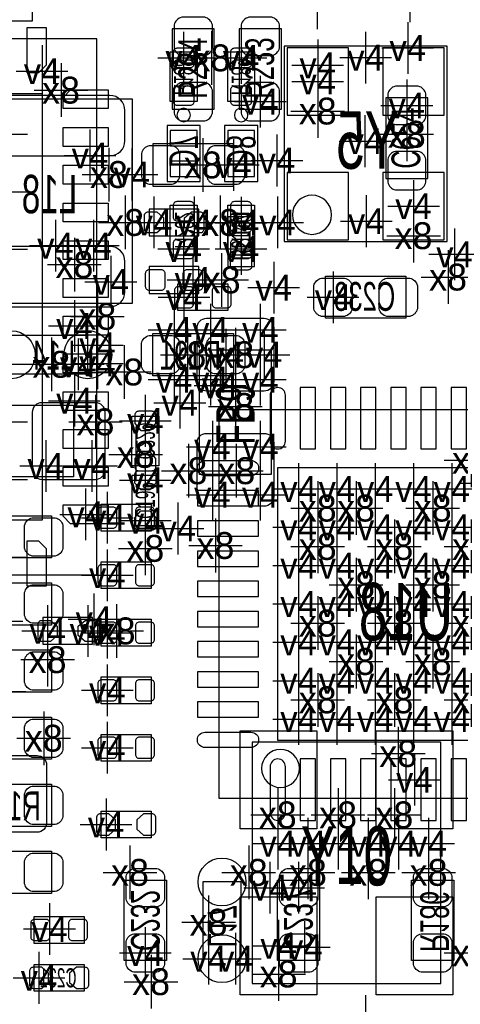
# Model space of a CAD drawing. Extents: x -36 to 384, y -28 to 269.
# Tile 31 of 52: x 24 to 30, y 45 to 58. Entities that reach past the tile are written whole.
import ezdxf
from ezdxf.enums import TextEntityAlignment as Align

# ---------------------------------------------------------------- set-up
doc = ezdxf.new("R2010")
doc.units = 0
for name, color, linetype in [('MA_NCLEGEND-1-2', 7, 'CONTINUOUS'), ('MA_NCLEGEND-14-15', 7, 'CONTINUOUS'), ('MA_NCLEGEND-15-16', 7, 'CONTINUOUS'), ('MA_NCLEGEND-2-3', 7, 'CONTINUOUS'), ('MA_NCLEGEND-3-14', 7, 'CONTINUOUS'), ('PG_ASSEMBLY_BOTTOM', 7, 'CONTINUOUS'), ('PG_ASSEMBLY_TOP', 7, 'CONTINUOUS'), ('PIN_BOTTOM', 7, 'CONTINUOUS'), ('PIN_TOP', 7, 'CONTINUOUS'), ('RD_ASSEMBLY_BOTTOM', 7, 'CONTINUOUS'), ('RD_ASSEMBLY_TOP', 7, 'CONTINUOUS')]:
    doc.layers.add(name, color=color, linetype=linetype)

# ---------------------------------------------------------------- blocks, each defined once
blk = doc.blocks.new('FIGURE_CROSS')
for points in [[(0, 0.5), (0, -0.5)], [(-0.5, 0), (0.5, 0)]]:
    blk.add_lwpolyline(points)

msp = doc.modelspace()

# ---------------------------------------------------------------- linework, layer by layer
at = {"layer": 'PG_ASSEMBLY_BOTTOM'}
for points in [[(24.2824, 57.7596), (23.2156, 57.7596), (23.2156, 58.3184), (24.2824, 58.3184)], [(29.2354, 53.8226), (28.1686, 53.8226), (28.1686, 54.3814), (29.2354, 54.3814)], [(26.9494, 53.0606), (25.8826, 53.0606), (25.8826, 53.6194), (26.9494, 53.6194)], [(24.8285, 51.721995), (23.1775, 51.721995), (23.1775, 52.671904), (24.8285, 52.671904)], [(24.5364, 50.6476), (23.4696, 50.6476), (23.4696, 51.2064), (24.5364, 51.2064)], [(24.5364, 49.7586), (23.4696, 49.7586), (23.4696, 50.3174), (24.5364, 50.3174)], [(24.5364, 48.8696), (23.4696, 48.8696), (23.4696, 49.4284), (24.5364, 49.4284)], [(24.5364, 47.9806), (23.4696, 47.9806), (23.4696, 48.5394), (24.5364, 48.5394)], [(24.5364, 47.0916), (23.4696, 47.0916), (23.4696, 47.6504), (24.5364, 47.6504)], [(24.5364, 46.2026), (23.4696, 46.2026), (23.4696, 46.7614), (24.5364, 46.7614)], [(26.0604, 46.3804), (26.0604, 45.3136), (25.5016, 45.3136), (25.5016, 46.3804)], [(27.5336, 45.3136), (27.5336, 46.3804), (28.0924, 46.3804), (28.0924, 45.3136)], [(29.8704, 46.3804), (29.8704, 45.3136), (29.3116, 45.3136), (29.3116, 46.3804)]]:
    msp.add_lwpolyline(points, close=True, dxfattribs=at)
for points in [[(29.7815, 54.8386), (29.7815, 57.4294), (27.6225, 57.4294), (27.6225, 54.8386), (29.7815, 54.8386)], [(26.1112, 56.6928), (26.1112, 57.3532), (26.4668, 57.3532), (26.4668, 56.6928), (26.1112, 56.6928)], [(26.8732, 56.6928), (26.8732, 57.3532), (27.2288, 57.3532), (27.2288, 56.6928), (26.8732, 56.6928)], [(23.410545, 54.024784), (25.610668, 54.024784), (25.610668, 56.724804), (23.410545, 56.724804), (23.410545, 54.024784)], [(26.508989, 56.377103), (26.069087, 56.377103), (26.069087, 55.636897), (26.508989, 55.636897), (26.508989, 56.377103)], [(27.270989, 56.377103), (26.831087, 56.377103), (26.831087, 55.636897), (27.270989, 55.636897), (27.270989, 56.377103)], [(26.4668, 55.3212), (26.4668, 54.6608), (26.1112, 54.6608), (26.1112, 55.3212), (26.4668, 55.3212)], [(26.8732, 54.6608), (26.8732, 55.3212), (27.2288, 55.3212), (27.2288, 54.6608), (26.8732, 54.6608)], [(26.8732, 53.9242), (26.2128, 53.9242), (26.2128, 54.2798), (26.8732, 54.2798), (26.8732, 53.9242)], [(25.019, 53.594), (24.003, 53.594), (24.003, 53.086), (25.019, 53.086), (25.019, 53.594)], [(31.912077, 47.462897), (26.761999, 47.462897), (26.761999, 52.613103), (31.411977, 52.613103), (31.912077, 52.112901), (31.912077, 47.462897)], [(25.6032, 51.8668), (25.6032, 52.5272), (25.9588, 52.5272), (25.9588, 51.8668), (25.6032, 51.8668)], [(25.8572, 51.0032), (25.1968, 51.0032), (25.1968, 51.3588), (25.8572, 51.3588), (25.8572, 51.0032)], [(25.8572, 50.2412), (25.1968, 50.2412), (25.1968, 50.5968), (25.8572, 50.5968), (25.8572, 50.2412)], [(25.8572, 49.4792), (25.1968, 49.4792), (25.1968, 49.8348), (25.8572, 49.8348), (25.8572, 49.4792)], [(25.8572, 48.7172), (25.1968, 48.7172), (25.1968, 49.0728), (25.8572, 49.0728), (25.8572, 48.7172)], [(25.8572, 47.9552), (25.1968, 47.9552), (25.1968, 48.3108), (25.8572, 48.3108), (25.8572, 47.9552)], [(25.8572, 46.9392), (25.1968, 46.9392), (25.1968, 47.2948), (25.8572, 47.2948), (25.8572, 46.9392)], [(27.051, 45.339), (27.051, 46.355), (26.543, 46.355), (26.543, 45.339), (27.051, 45.339)], [(24.9682, 45.5422), (24.3078, 45.5422), (24.3078, 45.8978), (24.9682, 45.8978), (24.9682, 45.5422)], [(24.9682, 44.9072), (24.3078, 44.9072), (24.3078, 45.2628), (24.9682, 45.2628), (24.9682, 44.9072)]]:
    msp.add_lwpolyline(points, dxfattribs=at)
for points in [[(26.378916, 56.515, 1), (26.199135, 56.515, 1), (26.378916, 56.515)], [(27.140916, 56.515, 1), (26.961135, 56.515, 1), (27.140916, 56.515)], [(28.249905, 55.194149, 1), (27.731695, 55.194149, 1), (28.249905, 55.194149)]]:
    msp.add_lwpolyline(points, format="xyb", dxfattribs=at)
at = {"layer": 'PG_ASSEMBLY_TOP'}
for points in [[(26.1366, 57.658), (26.1366, 56.5912), (26.6954, 56.5912), (26.6954, 57.658)], [(27.0256, 57.658), (27.0256, 56.5912), (27.5844, 56.5912), (27.5844, 57.658)], [(18.040096, 57.524904), (18.040096, 50.425096), (25.139904, 50.425096), (25.139904, 57.524904)], [(29.5275, 55.6768), (29.5275, 56.7436), (28.9687, 56.7436), (28.9687, 55.6768)], [(26.9494, 56.134), (25.8826, 56.134), (25.8826, 55.5752), (26.9494, 55.5752)], [(26.499795, 53.4035), (27.449704, 53.4035), (27.449704, 51.7525), (26.499795, 51.7525)]]:
    msp.add_lwpolyline(points, close=True, dxfattribs=at)
for points in [[(25.8318, 54.9148), (26.4922, 54.9148), (26.4922, 55.2704), (25.8318, 55.2704), (25.8318, 54.9148)], [(26.8732, 55.1688), (26.8732, 54.5084), (27.2288, 54.5084), (27.2288, 55.1688), (26.8732, 55.1688)], [(26.4922, 54.5084), (25.8318, 54.5084), (25.8318, 54.1528), (26.4922, 54.1528), (26.4922, 54.5084)], [(25.6032, 51.7398), (25.6032, 51.0794), (25.9588, 51.0794), (25.9588, 51.7398), (25.6032, 51.7398)], [(24.4221, 49.503813), (25.0825, 49.503813), (25.0825, 49.859413), (24.4221, 49.859413), (24.4221, 49.503813)], [(27.19799, 48.208997), (27.19799, 45.009003), (29.69801, 45.009003), (29.69801, 48.208997), (27.19799, 48.208997)]]:
    msp.add_lwpolyline(points, dxfattribs=at)
msp.add_lwpolyline([(27.824201, 47.859061, 1), (27.321713, 47.859061, 1), (27.824201, 47.859061)], format="xyb", dxfattribs=at)
at = {"layer": 'PIN_BOTTOM'}
for points in [[(26.3779, 57.145911, 0.414214), (26.4287, 57.196711), (26.4287, 57.349111, 0.414214), (26.3779, 57.399911), (26.2001, 57.399911, 0.414214), (26.1493, 57.349111), (26.1493, 57.196711, 0.414214), (26.2001, 57.145911)], [(27.1399, 57.145911, 0.414214), (27.1907, 57.196711), (27.1907, 57.349111, 0.414214), (27.1399, 57.399911), (26.9621, 57.399911, 0.414214), (26.9113, 57.349111), (26.9113, 57.196711, 0.414214), (26.9621, 57.145911)], [(26.3779, 56.646089, 0.414214), (26.4287, 56.696889), (26.4287, 56.849289, 0.414214), (26.3779, 56.900089), (26.2001, 56.900089, 0.414214), (26.1493, 56.849289), (26.1493, 56.696889, 0.414214), (26.2001, 56.646089)], [(27.1399, 56.646089, 0.414214), (27.1907, 56.696889), (27.1907, 56.849289, 0.414214), (27.1399, 56.900089), (26.9621, 56.900089, 0.414214), (26.9113, 56.849289), (26.9113, 56.696889, 0.414214), (26.9621, 56.646089)], [(23.51057, 56.57469), (23.51057, 56.174894, 0.414002), (23.710468, 55.974793), (25.310668, 55.974793, 0.414002), (25.510566, 56.174894), (25.510566, 56.57469, 0.414002), (25.310668, 56.774791), (23.710468, 56.774791, 0.414002)], [(26.2001, 55.367911, 0.414214), (26.1493, 55.317111), (26.1493, 55.164711, 0.414214), (26.2001, 55.113911), (26.3779, 55.113911, 0.414214), (26.4287, 55.164711), (26.4287, 55.317111, 0.414214), (26.3779, 55.367911)], [(27.1399, 55.113911, 0.414214), (27.1907, 55.164711), (27.1907, 55.317111, 0.414214), (27.1399, 55.367911), (26.9621, 55.367911, 0.414214), (26.9113, 55.317111), (26.9113, 55.164711, 0.414214), (26.9621, 55.113911)], [(26.2001, 54.868089, 0.414214), (26.1493, 54.817289), (26.1493, 54.664889, 0.414214), (26.2001, 54.614089), (26.3779, 54.614089, 0.414214), (26.4287, 54.664889), (26.4287, 54.817289, 0.414214), (26.3779, 54.868089)], [(27.1399, 54.614089, 0.414214), (27.1907, 54.664889), (27.1907, 54.817289, 0.414214), (27.1399, 54.868089), (26.9621, 54.868089, 0.414214), (26.9113, 54.817289), (26.9113, 54.664889, 0.414214), (26.9621, 54.614089)], [(25.510566, 54.174898), (25.510566, 54.574694, 0.414002), (25.310668, 54.774795), (23.710468, 54.774795, 0.414002), (23.51057, 54.574694), (23.51057, 54.174898, 0.414002), (23.710468, 53.974797), (25.310668, 53.974797, 0.414002)], [(28.4226, 53.848), (28.1178, 53.848, -0.294587), (28.0162, 53.9496), (28.0162, 54.2544, -0.294587), (28.1178, 54.356), (28.4226, 54.356, -0.294587), (28.5242, 54.2544), (28.5242, 53.9496, -0.294587)], [(29.2862, 53.848), (28.9814, 53.848, -0.294587), (28.8798, 53.9496), (28.8798, 54.2544, -0.294587), (28.9814, 54.356), (29.2862, 54.356, -0.294587), (29.3878, 54.2544), (29.3878, 53.9496, -0.294587)], [(26.420089, 54.1909, 0.414214), (26.369289, 54.2417), (26.216889, 54.2417, 0.414214), (26.166089, 54.1909), (26.166089, 54.0131, 0.414214), (26.216889, 53.9623), (26.369289, 53.9623, 0.414214), (26.420089, 54.0131)], [(26.919911, 54.1909, 0.414214), (26.869111, 54.2417), (26.716711, 54.2417, 0.414214), (26.665911, 54.1909), (26.665911, 54.0131, 0.414214), (26.716711, 53.9623), (26.869111, 53.9623, 0.414214), (26.919911, 54.0131)], [(26.1366, 53.086), (25.8318, 53.086, -0.294587), (25.7302, 53.1876), (25.7302, 53.4924, -0.294587), (25.8318, 53.594), (26.1366, 53.594, -0.294587), (26.2382, 53.4924), (26.2382, 53.1876, -0.294587)], [(27.0002, 53.086), (26.6954, 53.086, -0.294587), (26.5938, 53.1876), (26.5938, 53.4924, -0.294587), (26.6954, 53.594), (27.0002, 53.594, -0.294587), (27.1018, 53.4924), (27.1018, 53.1876, -0.294587)], [(27.435302, 52.80279), (27.435302, 52.19319, 1), (27.638502, 52.19319), (27.638502, 52.80279, 1)], [(25.2476, 51.816), (25.2476, 52.578, 0.414214), (25.1206, 52.705), (24.4094, 52.705, 0.414214), (24.2824, 52.578), (24.2824, 51.816, 0.414214), (24.4094, 51.689), (25.1206, 51.689, 0.414214)], [(25.9207, 52.427403), (25.9207, 52.5399, 0.414214), (25.8699, 52.5907), (25.6921, 52.5907, 0.414214), (25.6413, 52.5399), (25.6413, 52.427403), (25.719303, 52.3367), (25.842697, 52.3367)], [(25.6413, 51.966597), (25.6413, 51.8541, 0.414214), (25.6921, 51.8033), (25.8699, 51.8033, 0.414214), (25.9207, 51.8541), (25.9207, 51.966597), (25.842697, 52.0573), (25.719303, 52.0573)], [(27.18181, 51.736498), (26.57221, 51.736498, -1), (26.57221, 51.939698), (27.18181, 51.939698, -1)], [(25.404089, 51.2699, 0.414214), (25.353289, 51.3207), (25.200889, 51.3207, 0.414214), (25.150089, 51.2699), (25.150089, 51.0921, 0.414214), (25.200889, 51.0413), (25.353289, 51.0413, 0.414214), (25.404089, 51.0921)], [(25.903911, 51.2699, 0.414214), (25.853111, 51.3207), (25.700711, 51.3207, 0.414214), (25.649911, 51.2699), (25.649911, 51.0921, 0.414214), (25.700711, 51.0413), (25.853111, 51.0413, 0.414214), (25.903911, 51.0921)], [(24.5872, 50.673), (24.2824, 50.673, -0.294587), (24.1808, 50.7746), (24.1808, 51.0794, -0.294587), (24.2824, 51.181), (24.5872, 51.181, -0.294587), (24.6888, 51.0794), (24.6888, 50.7746, -0.294587)], [(25.404089, 50.5079, 0.414214), (25.353289, 50.5587), (25.200889, 50.5587, 0.414214), (25.150089, 50.5079), (25.150089, 50.3301, 0.414214), (25.200889, 50.2793), (25.353289, 50.2793, 0.414214), (25.404089, 50.3301)], [(25.903911, 50.5079, 0.414214), (25.853111, 50.5587), (25.700711, 50.5587, 0.414214), (25.649911, 50.5079), (25.649911, 50.3301, 0.414214), (25.700711, 50.2793), (25.853111, 50.2793, 0.414214), (25.903911, 50.3301)], [(24.5872, 49.784), (24.2824, 49.784, -0.294587), (24.1808, 49.8856), (24.1808, 50.1904, -0.294587), (24.2824, 50.292), (24.5872, 50.292, -0.294587), (24.6888, 50.1904), (24.6888, 49.8856, -0.294587)], [(25.404089, 49.7459, 0.414214), (25.353289, 49.7967), (25.200889, 49.7967, 0.414214), (25.150089, 49.7459), (25.150089, 49.5681, 0.414214), (25.200889, 49.5173), (25.353289, 49.5173, 0.414214), (25.404089, 49.5681)], [(25.903911, 49.7459, 0.414214), (25.853111, 49.7967), (25.700711, 49.7967, 0.414214), (25.649911, 49.7459), (25.649911, 49.5681, 0.414214), (25.700711, 49.5173), (25.853111, 49.5173, 0.414214), (25.903911, 49.5681)], [(24.5872, 48.895), (24.2824, 48.895, -0.294587), (24.1808, 48.9966), (24.1808, 49.3014, -0.294587), (24.2824, 49.403), (24.5872, 49.403, -0.294587), (24.6888, 49.3014), (24.6888, 48.9966, -0.294587)], [(25.404089, 48.9839, 0.414214), (25.353289, 49.0347), (25.200889, 49.0347, 0.414214), (25.150089, 48.9839), (25.150089, 48.8061, 0.414214), (25.200889, 48.7553), (25.353289, 48.7553, 0.414214), (25.404089, 48.8061)], [(25.903911, 48.9839, 0.414214), (25.853111, 49.0347), (25.700711, 49.0347, 0.414214), (25.649911, 48.9839), (25.649911, 48.8061, 0.414214), (25.700711, 48.7553), (25.853111, 48.7553, 0.414214), (25.903911, 48.8061)], [(24.5872, 48.006), (24.2824, 48.006, -0.294587), (24.1808, 48.1076), (24.1808, 48.4124, -0.294587), (24.2824, 48.514), (24.5872, 48.514, -0.294587), (24.6888, 48.4124), (24.6888, 48.1076, -0.294587)], [(25.404089, 48.2219, 0.414214), (25.353289, 48.2727), (25.200889, 48.2727, 0.414214), (25.150089, 48.2219), (25.150089, 48.0441, 0.414214), (25.200889, 47.9933), (25.353289, 47.9933, 0.414214), (25.404089, 48.0441)], [(25.903911, 48.2219, 0.414214), (25.853111, 48.2727), (25.700711, 48.2727, 0.414214), (25.649911, 48.2219), (25.649911, 48.0441, 0.414214), (25.700711, 47.9933), (25.853111, 47.9933, 0.414214), (25.903911, 48.0441)], [(27.18181, 48.136302), (26.57221, 48.136302, -1), (26.57221, 48.339502), (27.18181, 48.339502, -1)], [(27.435302, 47.88281), (27.435302, 47.27321, 1), (27.638502, 47.27321), (27.638502, 47.88281, 1)], [(24.5872, 47.117), (24.2824, 47.117, -0.294587), (24.1808, 47.2186), (24.1808, 47.5234, -0.294587), (24.2824, 47.625), (24.5872, 47.625, -0.294587), (24.6888, 47.5234), (24.6888, 47.2186, -0.294587)], [(25.296597, 47.2567), (25.1841, 47.2567, 0.414214), (25.1333, 47.2059), (25.1333, 47.0281, 0.414214), (25.1841, 46.9773), (25.296597, 46.9773), (25.3873, 47.055303), (25.3873, 47.178697)], [(25.757403, 46.9773), (25.8699, 46.9773, 0.414214), (25.9207, 47.0281), (25.9207, 47.2059, 0.414214), (25.8699, 47.2567), (25.757403, 47.2567), (25.6667, 47.178697), (25.6667, 47.055303)], [(24.5872, 46.228), (24.2824, 46.228, -0.294587), (24.1808, 46.3296), (24.1808, 46.6344, -0.294587), (24.2824, 46.736), (24.5872, 46.736, -0.294587), (24.6888, 46.6344), (24.6888, 46.3296, -0.294587)], [(26.035, 46.4312), (26.035, 46.1264, -0.294587), (25.9334, 46.0248), (25.6286, 46.0248, -0.294587), (25.527, 46.1264), (25.527, 46.4312, -0.294587), (25.6286, 46.5328), (25.9334, 46.5328, -0.294587)], [(27.559, 46.1264), (27.559, 46.4312, -0.294587), (27.6606, 46.5328), (27.9654, 46.5328, -0.294587), (28.067, 46.4312), (28.067, 46.1264, -0.294587), (27.9654, 46.0248), (27.6606, 46.0248, -0.294587)], [(29.845, 46.4312), (29.845, 46.1264, -0.294587), (29.7434, 46.0248), (29.4386, 46.0248, -0.294587), (29.337, 46.1264), (29.337, 46.4312, -0.294587), (29.4386, 46.5328), (29.7434, 46.5328, -0.294587)], [(24.515089, 45.8089, 0.414214), (24.464289, 45.8597), (24.311889, 45.8597, 0.414214), (24.261089, 45.8089), (24.261089, 45.6311, 0.414214), (24.311889, 45.5803), (24.464289, 45.5803, 0.414214), (24.515089, 45.6311)], [(25.014911, 45.8089, 0.414214), (24.964111, 45.8597), (24.811711, 45.8597, 0.414214), (24.760911, 45.8089), (24.760911, 45.6311, 0.414214), (24.811711, 45.5803), (24.964111, 45.5803, 0.414214), (25.014911, 45.6311)], [(26.035, 45.5676), (26.035, 45.2628, -0.294587), (25.9334, 45.1612), (25.6286, 45.1612, -0.294587), (25.527, 45.2628), (25.527, 45.5676, -0.294587), (25.6286, 45.6692), (25.9334, 45.6692, -0.294587)], [(27.559, 45.2628), (27.559, 45.5676, -0.294587), (27.6606, 45.6692), (27.9654, 45.6692, -0.294587), (28.067, 45.5676), (28.067, 45.2628, -0.294587), (27.9654, 45.1612), (27.6606, 45.1612, -0.294587)], [(29.845, 45.5676), (29.845, 45.2628, -0.294587), (29.7434, 45.1612), (29.4386, 45.1612, -0.294587), (29.337, 45.2628), (29.337, 45.5676, -0.294587), (29.4386, 45.6692), (29.7434, 45.6692, -0.294587)], [(24.407597, 45.2247), (24.2951, 45.2247, 0.414214), (24.2443, 45.1739), (24.2443, 44.9961, 0.414214), (24.2951, 44.9453), (24.407597, 44.9453), (24.4983, 45.023303), (24.4983, 45.146697)], [(24.868403, 44.9453), (24.9809, 44.9453, 0.414214), (25.0317, 44.9961), (25.0317, 45.1739, 0.414214), (24.9809, 45.2247), (24.868403, 45.2247), (24.7777, 45.146697), (24.7777, 45.023303)]]:
    msp.add_lwpolyline(points, format="xyb", close=True, dxfattribs=at)
for points in [[(27.6606, 56.515), (28.4734, 56.515), (28.4734, 57.404), (27.6606, 57.404)], [(28.9306, 56.515), (29.7434, 56.515), (29.7434, 57.404), (28.9306, 57.404)], [(26.4668, 56.3118), (26.1112, 56.3118), (26.1112, 56.1086), (26.4668, 56.1086)], [(27.2288, 56.3118), (26.8732, 56.3118), (26.8732, 56.1086), (27.2288, 56.1086)], [(26.4668, 55.9054), (26.1112, 55.9054), (26.1112, 55.7022), (26.4668, 55.7022)], [(27.2288, 55.9054), (26.8732, 55.9054), (26.8732, 55.7022), (27.2288, 55.7022)], [(27.6606, 54.864), (28.4734, 54.864), (28.4734, 55.753), (27.6606, 55.753)], [(28.9306, 54.864), (29.7434, 54.864), (29.7434, 55.753), (28.9306, 55.753)], [(27.835403, 52.09159), (28.038603, 52.09159), (28.038603, 52.90439), (27.835403, 52.90439)], [(28.235402, 52.09159), (28.438602, 52.09159), (28.438602, 52.90439), (28.235402, 52.90439)], [(28.635503, 52.09159), (28.838703, 52.09159), (28.838703, 52.90439), (28.635503, 52.90439)], [(29.035502, 52.09159), (29.238702, 52.09159), (29.238702, 52.90439), (29.035502, 52.90439)], [(29.435298, 52.09159), (29.638498, 52.09159), (29.638498, 52.90439), (29.435298, 52.90439)], [(29.835297, 52.09159), (30.038497, 52.09159), (30.038497, 52.90439), (29.835297, 52.90439)], [(31.1404, 48.2346), (31.1404, 51.8414), (27.5336, 51.8414), (27.5336, 48.2346)], [(27.28341, 51.336397), (27.28341, 51.539597), (26.47061, 51.539597), (26.47061, 51.336397)], [(27.28341, 50.936398), (27.28341, 51.139598), (26.47061, 51.139598), (26.47061, 50.936398)], [(27.28341, 50.536297), (27.28341, 50.739497), (26.47061, 50.739497), (26.47061, 50.536297)], [(27.28341, 50.136298), (27.28341, 50.339498), (26.47061, 50.339498), (26.47061, 50.136298)], [(27.28341, 49.736502), (27.28341, 49.939702), (26.47061, 49.939702), (26.47061, 49.736502)], [(27.28341, 49.336503), (27.28341, 49.539703), (26.47061, 49.539703), (26.47061, 49.336503)], [(27.28341, 48.936402), (27.28341, 49.139602), (26.47061, 49.139602), (26.47061, 48.936402)], [(27.28341, 48.536403), (27.28341, 48.739603), (26.47061, 48.739603), (26.47061, 48.536403)], [(27.835403, 47.17161), (28.038603, 47.17161), (28.038603, 47.98441), (27.835403, 47.98441)], [(28.235402, 47.17161), (28.438602, 47.17161), (28.438602, 47.98441), (28.235402, 47.98441)], [(28.635503, 47.17161), (28.838703, 47.17161), (28.838703, 47.98441), (28.635503, 47.98441)], [(29.035502, 47.17161), (29.238702, 47.17161), (29.238702, 47.98441), (29.035502, 47.98441)], [(29.435298, 47.17161), (29.638498, 47.17161), (29.638498, 47.98441), (29.435298, 47.98441)], [(29.835297, 47.17161), (30.038497, 47.17161), (30.038497, 47.98441), (29.835297, 47.98441)]]:
    msp.add_lwpolyline(points, close=True, dxfattribs=at)
for centre in [(24.003, 53.34), (25.019, 53.34), (26.797, 46.355), (26.797, 45.339)]:
    msp.add_circle(centre, 0.3175, dxfattribs=at)
at = {"layer": 'PIN_TOP'}
for points in [[(26.162, 57.7088), (26.162, 57.404, 0.294587), (26.2636, 57.3024), (26.5684, 57.3024, 0.294587), (26.67, 57.404), (26.67, 57.7088, 0.294587), (26.5684, 57.8104), (26.2636, 57.8104, 0.294587)], [(27.051, 57.7088), (27.051, 57.404, 0.294587), (27.1526, 57.3024), (27.4574, 57.3024, 0.294587), (27.559, 57.404), (27.559, 57.7088, 0.294587), (27.4574, 57.8104), (27.1526, 57.8104, 0.294587)], [(26.162, 56.8452), (26.162, 56.5404, 0.294587), (26.2636, 56.4388), (26.5684, 56.4388, 0.294587), (26.67, 56.5404), (26.67, 56.8452, 0.294587), (26.5684, 56.9468), (26.2636, 56.9468, 0.294587)], [(27.051, 56.8452), (27.051, 56.5404, 0.294587), (27.1526, 56.4388), (27.4574, 56.4388, 0.294587), (27.559, 56.5404), (27.559, 56.8452, 0.294587), (27.4574, 56.9468), (27.1526, 56.9468, 0.294587)], [(29.5021, 56.4896), (29.5021, 56.7944, 0.294587), (29.4005, 56.896), (29.0957, 56.896, 0.294587), (28.9941, 56.7944), (28.9941, 56.4896, 0.294587), (29.0957, 56.388), (29.4005, 56.388, 0.294587)], [(26.1366, 56.1086), (25.8318, 56.1086, 0.294587), (25.7302, 56.007), (25.7302, 55.7022, 0.294587), (25.8318, 55.6006), (26.1366, 55.6006, 0.294587), (26.2382, 55.7022), (26.2382, 56.007, 0.294587)], [(27.0002, 56.1086), (26.6954, 56.1086, 0.294587), (26.5938, 56.007), (26.5938, 55.7022, 0.294587), (26.6954, 55.6006), (27.0002, 55.6006, 0.294587), (27.1018, 55.7022), (27.1018, 56.007, 0.294587)], [(29.5021, 55.626), (29.5021, 55.9308, 0.294587), (29.4005, 56.0324), (29.0957, 56.0324, 0.294587), (28.9941, 55.9308), (28.9941, 55.626, 0.294587), (29.0957, 55.5244), (29.4005, 55.5244, 0.294587)], [(25.931597, 54.9529), (25.8191, 54.9529, -0.414214), (25.7683, 55.0037), (25.7683, 55.1815, -0.414214), (25.8191, 55.2323), (25.931597, 55.2323), (26.0223, 55.154297), (26.0223, 55.030903)], [(26.392403, 55.2323), (26.5049, 55.2323, -0.414214), (26.5557, 55.1815), (26.5557, 55.0037, -0.414214), (26.5049, 54.9529), (26.392403, 54.9529), (26.3017, 55.030903), (26.3017, 55.154297)], [(27.1399, 55.215511, -0.414214), (27.1907, 55.164711), (27.1907, 55.012311, -0.414214), (27.1399, 54.961511), (26.9621, 54.961511, -0.414214), (26.9113, 55.012311), (26.9113, 55.164711, -0.414214), (26.9621, 55.215511)], [(27.1399, 54.715689, -0.414214), (27.1907, 54.664889), (27.1907, 54.512489, -0.414214), (27.1399, 54.461689), (26.9621, 54.461689, -0.414214), (26.9113, 54.512489), (26.9113, 54.664889, -0.414214), (26.9621, 54.715689)], [(26.039089, 54.2417, -0.414214), (25.988289, 54.1909), (25.835889, 54.1909, -0.414214), (25.785089, 54.2417), (25.785089, 54.4195, -0.414214), (25.835889, 54.4703), (25.988289, 54.4703, -0.414214), (26.039089, 54.4195)], [(26.538911, 54.2417, -0.414214), (26.488111, 54.1909), (26.335711, 54.1909, -0.414214), (26.284911, 54.2417), (26.284911, 54.4195, -0.414214), (26.335711, 54.4703), (26.488111, 54.4703, -0.414214), (26.538911, 54.4195)], [(26.5938, 53.8226), (27.3558, 53.8226, -0.414214), (27.4828, 53.6956), (27.4828, 52.9844, -0.414214), (27.3558, 52.8574), (26.5938, 52.8574, -0.414214), (26.4668, 52.9844), (26.4668, 53.6956, -0.414214)], [(26.5938, 52.2986), (27.3558, 52.2986, -0.414214), (27.4828, 52.1716), (27.4828, 51.4604, -0.414214), (27.3558, 51.3334), (26.5938, 51.3334, -0.414214), (26.4668, 51.4604), (26.4668, 52.1716, -0.414214)], [(25.6413, 51.640003), (25.6413, 51.7525, -0.414214), (25.6921, 51.8033), (25.8699, 51.8033, -0.414214), (25.9207, 51.7525), (25.9207, 51.640003), (25.842697, 51.5493), (25.719303, 51.5493)], [(25.9207, 51.179197), (25.9207, 51.0667, -0.414214), (25.8699, 51.0159), (25.6921, 51.0159, -0.414214), (25.6413, 51.0667), (25.6413, 51.179197), (25.719303, 51.2699), (25.842697, 51.2699)], [(24.521897, 49.541913), (24.4094, 49.541913, -0.414214), (24.3586, 49.592713), (24.3586, 49.770513, -0.414214), (24.4094, 49.821313), (24.521897, 49.821313), (24.6126, 49.743309), (24.6126, 49.619916)], [(24.982703, 49.821313), (25.0952, 49.821313, -0.414214), (25.146, 49.770513), (25.146, 49.592713, -0.414214), (25.0952, 49.541913), (24.982703, 49.541913), (24.892, 49.619916), (24.892, 49.743309)], [(24.4729, 47.903613), (24.4729, 47.141613, -0.414214), (24.3459, 47.014613), (23.6347, 47.014613, -0.414214), (23.5077, 47.141613), (23.5077, 47.903613, -0.414214), (23.6347, 48.030613), (24.3459, 48.030613, -0.414214)]]:
    msp.add_lwpolyline(points, format="xyb", close=True, dxfattribs=at)
for points in [[(24.215115, 57.674993), (24.465102, 57.674993), (24.465102, 57.175095), (24.365001, 57.074994), (24.215115, 57.074994)], [(18.764987, 51.149987), (18.764987, 56.799988), (24.414988, 56.799988), (24.414988, 51.149987)], [(25.289993, 56.850102), (25.289993, 56.600115), (24.689994, 56.600115), (24.689994, 56.750001), (24.790095, 56.850102)], [(24.690045, 56.099939), (24.690045, 56.349849), (25.289942, 56.349849), (25.289942, 56.099939)], [(24.690045, 55.600143), (24.690045, 55.850053), (25.289942, 55.850053), (25.289942, 55.600143)], [(24.690045, 55.099941), (24.690045, 55.349851), (25.289942, 55.349851), (25.289942, 55.099941)], [(24.690045, 54.600119), (24.690045, 54.85003), (25.289942, 54.85003), (25.289942, 54.600119)], [(24.690045, 54.099943), (24.690045, 54.349853), (25.289942, 54.349853), (25.289942, 54.099943)], [(24.690045, 53.600121), (24.690045, 53.850032), (25.289942, 53.850032), (25.289942, 53.600121)], [(24.690045, 53.099945), (24.690045, 53.349855), (25.289942, 53.349855), (25.289942, 53.099945)], [(24.690045, 52.600123), (24.690045, 52.850034), (25.289942, 52.850034), (25.289942, 52.600123)], [(24.690045, 52.099921), (24.690045, 52.349832), (25.289942, 52.349832), (25.289942, 52.099921)], [(24.690045, 51.600125), (24.690045, 51.850036), (25.289942, 51.850036), (25.289942, 51.600125)], [(25.289993, 51.349885), (25.289993, 51.099898), (24.790095, 51.099898), (24.689994, 51.199999), (24.689994, 51.349885)], [(24.465102, 50.275007), (24.215115, 50.275007), (24.215115, 50.875006), (24.365001, 50.875006), (24.465102, 50.774905)], [(27.040002, 48.356698), (28.056002, 48.356698), (28.056002, 47.061298), (27.040002, 47.061298)], [(28.839998, 48.356698), (29.855998, 48.356698), (29.855998, 47.061298), (28.839998, 47.061298)], [(27.040002, 46.156702), (28.056002, 46.156702), (28.056002, 44.861302), (27.040002, 44.861302)], [(28.839998, 46.156702), (29.855998, 46.156702), (29.855998, 44.861302), (28.839998, 44.861302)]]:
    msp.add_lwpolyline(points, close=True, dxfattribs=at)

# ---------------------------------------------------------------- block references
at = {"layer": 'MA_NCLEGEND-1-2', "xscale": 0.6858, "yscale": 0.6858}
for p in [(28.059329, 57.996176), (29.2862, 58.0898), (29.2608, 57.404), (28.702, 57.277), (28.067, 57.1754), (27.305, 56.6928), (29.2481, 56.642), (23.876, 56.261), (28.691688, 56.169712), (27.525929, 55.913376), (26.9494, 55.8546), (23.876, 55.499), (28.709671, 55.110024), (25.8953, 55.0926), (26.4287, 55.0926), (27.051, 55.088511), (23.876, 54.737), (29.880712, 54.671112), (26.411911, 54.3306), (27.4828, 54.229), (23.876, 53.975), (24.8412, 53.721), (26.162, 53.6702), (26.6446, 53.6702), (27.305, 53.6702), (27.3558, 53.34), (23.876, 53.213), (25.146, 53.2257), (26.162, 53.0098), (26.6446, 53.0098), (27.305, 53.0098), (24.8412, 52.7304), (23.876, 52.451), (26.67, 52.1208), (27.305, 52.1208), (23.876, 51.689), (25.781, 51.6763), (26.67, 51.4858), (27.305, 51.4858), (24.989993, 51.224917), (25.781, 51.1429), (24.4856, 49.681613), (25.019, 49.681613), (29.347897, 47.709099), (27.548103, 45.508901)]:
    msp.add_blockref('FIGURE_CROSS', p, dxfattribs=at)
at = {"layer": 'MA_NCLEGEND-14-15', "xscale": 0.6858, "yscale": 0.6858}
for p in [(26.289, 57.272911), (27.051, 57.272911), (24.411965, 57.096635), (28.067, 56.9595), (25.046965, 55.979035), (29.337, 55.3085), (24.589765, 54.785235), (26.289, 54.741089), (27.051, 54.741089), (30.226, 54.3687), (25.3238, 54.3052), (26.293089, 54.102), (28.2702, 54.102), (25.146, 53.467), (24.892, 53.213), (26.7716, 52.9336), (26.2382, 52.705), (25.781, 52.4637), (24.4602, 51.8668), (25.0698, 51.8668), (27.813, 51.562), (28.321, 51.562), (28.829, 51.562), (29.337, 51.562), (29.845, 51.562), (25.277089, 51.181), (27.813, 51.054), (28.321, 51.054), (28.829, 51.054), (29.337, 51.054), (29.845, 51.054), (26.2128, 51.037998), (27.813, 50.546), (28.321, 50.546), (28.829, 50.546), (29.337, 50.546), (29.845, 50.546), (25.277089, 50.419), (27.813, 50.038), (28.321, 50.038), (28.829, 50.038), (29.337, 50.038), (29.845, 50.038), (25.099239, 49.834851), (27.813, 49.53), (28.321, 49.53), (28.829, 49.53), (29.337, 49.53), (29.845, 49.53), (27.813, 49.022), (28.321, 49.022), (28.829, 49.022), (29.337, 49.022), (29.845, 49.022), (25.277089, 48.895), (27.813, 48.514), (28.321, 48.514), (28.829, 48.514), (29.337, 48.514), (29.845, 48.514), (25.277089, 48.133), (25.2603, 47.117), (27.536902, 46.863), (27.937003, 46.863), (28.337002, 46.863), (28.737103, 46.863), (29.137102, 46.863), (29.536898, 46.863), (27.432, 46.2788), (24.511, 45.7327), (27.8892, 45.4914), (25.781, 45.4152), (26.6192, 45.339), (26.9748, 45.339)]:
    msp.add_blockref('FIGURE_CROSS', p, dxfattribs=at)
at = {"layer": 'MA_NCLEGEND-15-16', "xscale": 0.6858, "yscale": 0.6858}
for p in [(26.289, 57.272911), (27.051, 57.272911), (28.067, 56.9595), (29.337, 55.3085), (26.289, 54.741089), (27.051, 54.741089), (30.226, 54.3687), (25.3238, 54.3052), (26.293089, 54.102), (28.2702, 54.102), (25.146, 53.467), (26.8478, 53.34), (24.892, 53.213), (26.2382, 52.705), (25.781, 52.4637), (24.4602, 51.8668), (25.0698, 51.8668), (27.813, 51.562), (28.321, 51.562), (28.829, 51.562), (29.337, 51.562), (29.845, 51.562), (25.277089, 51.181), (27.813, 51.054), (28.321, 51.054), (28.829, 51.054), (29.337, 51.054), (29.845, 51.054), (26.2128, 51.037998), (27.813, 50.546), (28.321, 50.546), (28.829, 50.546), (29.337, 50.546), (29.845, 50.546), (25.277089, 50.419), (27.813, 50.038), (28.321, 50.038), (28.829, 50.038), (29.337, 50.038), (29.845, 50.038), (25.277089, 49.657), (27.813, 49.53), (28.321, 49.53), (28.829, 49.53), (29.337, 49.53), (29.845, 49.53), (27.813, 49.022), (28.321, 49.022), (28.829, 49.022), (29.337, 49.022), (29.845, 49.022), (25.277089, 48.895), (27.813, 48.514), (28.321, 48.514), (28.829, 48.514), (29.337, 48.514), (29.845, 48.514), (25.277089, 48.133), (25.2603, 47.117), (27.536902, 46.863), (27.937003, 46.863), (28.337002, 46.863), (28.737103, 46.863), (29.137102, 46.863), (29.536898, 46.863), (27.813, 46.2788), (27.8892, 45.4914), (25.781, 45.4152), (26.6192, 45.339), (26.9748, 45.339), (24.3713, 45.085)]:
    msp.add_blockref('FIGURE_CROSS', p, dxfattribs=at)
at = {"layer": 'MA_NCLEGEND-2-3', "xscale": 0.6858, "yscale": 0.6858}
for p in [(28.059329, 57.996176), (29.2862, 58.0898), (29.2608, 57.404), (28.702, 57.277), (28.067, 57.1754), (29.2481, 56.642), (23.876, 56.261), (28.691688, 56.169712), (27.525929, 55.913376), (26.9494, 55.8546), (25.6032, 55.7276), (23.876, 55.499), (28.709671, 55.110024), (25.8953, 55.0926), (26.4287, 55.0926), (27.5336, 55.0926), (23.876, 54.737), (25.092635, 54.785235), (29.880712, 54.671112), (26.411911, 54.3306), (27.4828, 54.229), (23.876, 53.975), (26.162, 53.6702), (26.6446, 53.6702), (27.305, 53.6702), (27.3558, 53.34), (23.876, 53.213), (25.146, 53.2257), (26.162, 53.0098), (26.6446, 53.0098), (27.305, 53.0098), (24.8412, 52.7304), (23.876, 52.451), (26.67, 52.1208), (27.305, 52.1208), (23.876, 51.689), (25.781, 51.6763), (30.278857, 51.640232), (26.67, 51.4858), (27.305, 51.4858), (25.781, 51.1429), (24.4856, 49.681613), (25.019, 49.681613), (29.347897, 47.709099), (27.548103, 45.508901)]:
    msp.add_blockref('FIGURE_CROSS', p, dxfattribs=at)
at = {"layer": 'MA_NCLEGEND-3-14', "xscale": 0.7112, "yscale": 0.7112}
for p in [(26.6573, 57.272911), (24.6634, 56.8452), (28.067, 56.56834), (29.2481, 56.261), (26.543, 55.8546), (25.2984, 55.7276), (25.5143, 55.0926), (26.7716, 55.0926), (29.337, 54.91734), (24.8412, 54.5338), (26.792911, 54.3306), (29.7942, 54.3687), (25.146, 53.848), (26.3398, 53.34), (26.9748, 53.34), (24.5364, 53.213), (25.5016, 53.1114), (26.9748, 52.6542), (25.1206, 52.451), (25.654, 52.0192), (30.099, 51.943), (26.352602, 51.803198), (26.987398, 51.803402), (28.067, 51.308), (28.575, 51.308), (29.591, 51.308), (26.711402, 50.8127), (28.067, 50.8), (29.083, 50.8), (30.099, 50.8), (23.840618, 50.657582), (25.781, 50.7746), (28.575, 50.292), (29.591, 50.292), (23.7998, 49.8094), (28.067, 49.784), (29.083, 49.784), (30.099, 49.784), (25.4, 49.681613), (24.4856, 49.300613), (28.575, 49.276), (29.591, 49.276), (23.840618, 48.879582), (28.067, 48.768), (29.083, 48.768), (30.099, 48.768), (24.4348, 48.26), (29.1338, 48.0568), (27.536902, 47.244), (28.337002, 47.244), (29.083, 47.244), (25.5778, 46.482), (27.1526, 46.482), (27.937003, 46.482), (28.737103, 46.482), (29.536898, 46.482), (26.6192, 45.8216), (30.099, 45.4152), (27.548103, 45.1358), (25.8572, 45.0342), (28.702, 44.5008)]:
    msp.add_blockref('FIGURE_CROSS', p, dxfattribs=at)

# ---------------------------------------------------------------- texts
at = {"layer": 'MA_NCLEGEND-1-2'}
for p in [(29.2608, 57.404), (28.702, 57.277), (28.067, 57.1754), (27.305, 56.6928), (29.2481, 56.642), (28.691688, 56.169712), (26.9494, 55.8546), (27.525929, 55.913376), (25.8953, 55.0926), (26.4287, 55.0926), (27.051, 55.088511), (28.709671, 55.110024), (29.880712, 54.671112), (26.411911, 54.3306), (27.4828, 54.229), (24.8412, 53.721), (26.162, 53.6702), (26.6446, 53.6702), (27.305, 53.6702), (27.3558, 53.34), (25.146, 53.2257), (26.162, 53.0098), (26.6446, 53.0098), (27.305, 53.0098), (24.8412, 52.7304), (26.67, 52.1208), (27.305, 52.1208), (25.781, 51.6763), (26.67, 51.4858), (27.305, 51.4858), (24.989993, 51.224917), (25.781, 51.1429), (24.4856, 49.681613), (25.019, 49.681613), (29.347897, 47.709099), (27.548103, 45.508901)]:
    msp.add_text('v4', height=0.3429, dxfattribs=at).set_placement(p, align=Align.MIDDLE_CENTER)
at = {"layer": 'MA_NCLEGEND-14-15'}
for p in [(26.289, 57.272911), (27.051, 57.272911), (24.411965, 57.096635), (28.067, 56.9595), (25.046965, 55.979035), (29.337, 55.3085), (24.589765, 54.785235), (26.289, 54.741089), (27.051, 54.741089), (25.3238, 54.3052), (26.293089, 54.102), (28.2702, 54.102), (25.146, 53.467), (24.892, 53.213), (26.7716, 52.9336), (26.2382, 52.705), (25.781, 52.4637), (24.4602, 51.8668), (25.0698, 51.8668), (27.813, 51.562), (28.321, 51.562), (28.829, 51.562), (29.337, 51.562), (29.845, 51.562), (25.277089, 51.181), (26.2128, 51.037998), (27.813, 51.054), (28.321, 51.054), (28.829, 51.054), (29.337, 51.054), (29.845, 51.054), (27.813, 50.546), (28.321, 50.546), (28.829, 50.546), (29.337, 50.546), (29.845, 50.546), (25.277089, 50.419), (27.813, 50.038), (28.321, 50.038), (28.829, 50.038), (29.337, 50.038), (29.845, 50.038), (25.099239, 49.834851), (27.813, 49.53), (28.321, 49.53), (28.829, 49.53), (29.337, 49.53), (29.845, 49.53), (27.813, 49.022), (28.321, 49.022), (28.829, 49.022), (29.337, 49.022), (29.845, 49.022), (25.277089, 48.895), (27.813, 48.514), (28.321, 48.514), (28.829, 48.514), (29.337, 48.514), (29.845, 48.514), (25.277089, 48.133), (25.2603, 47.117), (27.536902, 46.863), (27.937003, 46.863), (28.337002, 46.863), (28.737103, 46.863), (29.137102, 46.863), (29.536898, 46.863), (27.432, 46.2788), (24.511, 45.7327), (27.8892, 45.4914), (25.781, 45.4152), (26.6192, 45.339), (26.9748, 45.339)]:
    msp.add_text('v4', height=0.3429, dxfattribs=at).set_placement(p, align=Align.MIDDLE_CENTER)
at = {"layer": 'MA_NCLEGEND-15-16'}
for p in [(26.289, 57.272911), (27.051, 57.272911), (28.067, 56.9595), (29.337, 55.3085), (26.289, 54.741089), (27.051, 54.741089), (25.3238, 54.3052), (26.293089, 54.102), (28.2702, 54.102), (25.146, 53.467), (26.8478, 53.34), (24.892, 53.213), (26.2382, 52.705), (25.781, 52.4637), (24.4602, 51.8668), (25.0698, 51.8668), (27.813, 51.562), (28.321, 51.562), (28.829, 51.562), (29.337, 51.562), (29.845, 51.562), (25.277089, 51.181), (26.2128, 51.037998), (27.813, 51.054), (28.321, 51.054), (28.829, 51.054), (29.337, 51.054), (29.845, 51.054), (27.813, 50.546), (28.321, 50.546), (28.829, 50.546), (29.337, 50.546), (29.845, 50.546), (25.277089, 50.419), (27.813, 50.038), (28.321, 50.038), (28.829, 50.038), (29.337, 50.038), (29.845, 50.038), (25.277089, 49.657), (27.813, 49.53), (28.321, 49.53), (28.829, 49.53), (29.337, 49.53), (29.845, 49.53), (27.813, 49.022), (28.321, 49.022), (28.829, 49.022), (29.337, 49.022), (29.845, 49.022), (25.277089, 48.895), (27.813, 48.514), (28.321, 48.514), (28.829, 48.514), (29.337, 48.514), (29.845, 48.514), (25.277089, 48.133), (25.2603, 47.117), (27.536902, 46.863), (27.937003, 46.863), (28.337002, 46.863), (28.737103, 46.863), (29.137102, 46.863), (29.536898, 46.863), (27.813, 46.2788), (27.8892, 45.4914), (25.781, 45.4152), (26.6192, 45.339), (26.9748, 45.339), (24.3713, 45.085)]:
    msp.add_text('v4', height=0.3429, dxfattribs=at).set_placement(p, align=Align.MIDDLE_CENTER)
at = {"layer": 'MA_NCLEGEND-2-3'}
for p in [(29.2608, 57.404), (28.702, 57.277), (28.067, 57.1754), (29.2481, 56.642), (28.691688, 56.169712), (26.9494, 55.8546), (27.525929, 55.913376), (25.6032, 55.7276), (25.8953, 55.0926), (26.4287, 55.0926), (27.5336, 55.0926), (28.709671, 55.110024), (25.092635, 54.785235), (29.880712, 54.671112), (26.411911, 54.3306), (27.4828, 54.229), (26.162, 53.6702), (26.6446, 53.6702), (27.305, 53.6702), (27.3558, 53.34), (25.146, 53.2257), (26.162, 53.0098), (26.6446, 53.0098), (27.305, 53.0098), (24.8412, 52.7304), (26.67, 52.1208), (27.305, 52.1208), (25.781, 51.6763), (26.67, 51.4858), (27.305, 51.4858), (25.781, 51.1429), (24.4856, 49.681613), (25.019, 49.681613), (29.347897, 47.709099), (27.548103, 45.508901)]:
    msp.add_text('v4', height=0.3429, dxfattribs=at).set_placement(p, align=Align.MIDDLE_CENTER)
at = {"layer": 'MA_NCLEGEND-3-14'}
for p in [(26.6573, 57.272911), (24.6634, 56.8452), (28.067, 56.56834), (29.2481, 56.261), (26.543, 55.8546), (25.2984, 55.7276), (25.5143, 55.0926), (26.7716, 55.0926), (29.337, 54.91734), (24.8412, 54.5338), (29.7942, 54.3687), (26.792911, 54.3306), (25.146, 53.848), (26.3398, 53.34), (26.9748, 53.34), (24.5364, 53.213), (25.5016, 53.1114), (26.9748, 52.6542), (25.1206, 52.451), (25.654, 52.0192), (30.099, 51.943), (26.352602, 51.803198), (26.987398, 51.803402), (28.067, 51.308), (28.575, 51.308), (29.591, 51.308), (25.781, 50.7746), (26.711402, 50.8127), (28.067, 50.8), (29.083, 50.8), (30.099, 50.8), (28.575, 50.292), (29.591, 50.292), (28.067, 49.784), (29.083, 49.784), (30.099, 49.784), (25.4, 49.681613), (24.4856, 49.300613), (28.575, 49.276), (29.591, 49.276), (28.067, 48.768), (29.083, 48.768), (30.099, 48.768), (24.4348, 48.26), (29.1338, 48.0568), (27.536902, 47.244), (28.337002, 47.244), (29.083, 47.244), (25.5778, 46.482), (27.1526, 46.482), (27.937003, 46.482), (28.737103, 46.482), (29.536898, 46.482), (26.6192, 45.8216), (30.099, 45.4152), (27.548103, 45.1358), (25.8572, 45.0342)]:
    msp.add_text('x8', height=0.3556, dxfattribs=at).set_placement(p, align=Align.MIDDLE_CENTER)
at = {"layer": 'RD_ASSEMBLY_BOTTOM', "text_generation_flag": 2}
for s, height, width, p in [('R188', 0.254, 0.6, (26.162, 57.023)), ('R189', 0.254, 0.6, (26.924, 57.023)), ('D7', 0.381, 0.666667, (26.0985, 56.0324)), ('D8', 0.381, 0.666667, (26.8605, 56.0324)), ('R202', 0.254, 0.6, (26.174675, 54.98846)), ('R194', 0.254, 0.6, (26.924, 54.991)), ('C229', 0.254, 0.6, (25.654, 52.197)), ('C232', 0.381, 0.666667, (25.5905, 45.847)), ('C237', 0.381, 0.666667, (27.61996, 45.86478)), ('R186', 0.381, 0.666667, (29.4259, 45.83176))]:
    msp.add_text(s, height=height, rotation=270, dxfattribs=dict(at, width=width)).set_placement(p, align=Align.CENTER)
for s, height, width, p in [('Y5', 0.762, 0.666667, (28.7274, 55.8038)), ('L18', 0.508, 0.65, (24.511, 55.21452)), ('C238', 0.381, 0.666667, (28.6893, 53.92166)), ('R191', 0.381, 0.666667, (26.3779, 53.141905)), ('U18', 0.762, 0.666667, (29.2354, 49.5554)), ('R180', 0.381, 0.666667, (23.9903, 47.172905)), ('C231', 0.254, 0.6, (24.6253, 44.958))]:
    msp.add_text(s, height=height, dxfattribs=dict(at, width=width)).set_placement(p, align=Align.CENTER)
at = {"layer": 'RD_ASSEMBLY_BOTTOM', "text_generation_flag": 2, "width": 0.666667}
msp.add_text('L14', height=0.381, dxfattribs=at).set_placement((24.84882, 53.14442))
msp.add_text('L17', height=0.381, rotation=270, dxfattribs=at).set_placement((26.60904, 45.48632))
at = {"layer": 'RD_ASSEMBLY_TOP'}
for s, height, width, p in [('R234', 0.381, 0.666667, (26.598905, 57.1373)), ('R233', 0.381, 0.666667, (27.487905, 57.1373)), ('C654', 0.381, 0.666667, (29.4259, 56.2102)), ('R214', 0.254, 0.6, (27.178, 54.8386)), ('FB9', 0.508, 0.65, (27.2288, 52.5526)), ('C196', 0.254, 0.6, (25.908, 51.4096))]:
    msp.add_text(s, height=height, rotation=90, dxfattribs=dict(at, width=width)).set_placement(p, align=Align.CENTER)
at = {"layer": 'RD_ASSEMBLY_TOP', "width": 0.666667}
msp.add_text('Y10', height=0.762, dxfattribs=at).set_placement((28.448, 46.3296), align=Align.CENTER)

doc.saveas('drawing.dxf')
